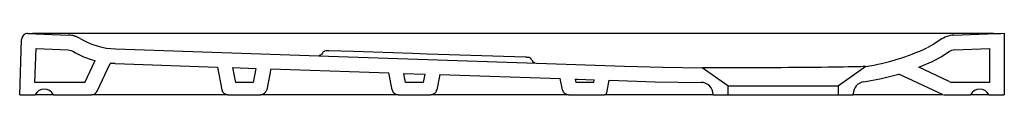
# Model space of a CAD drawing. Header units: millimetres. Extents: x 4595.739 to 4596.541, y 3480.593 to 3480.643.
import ezdxf

# ---------------------------------------------------------------- set-up
doc = ezdxf.new("R2010")
doc.units = ezdxf.units.MM
doc.layers.add('SANINDUSA', color=3, linetype='Continuous')

msp = doc.modelspace()

# ---------------------------------------------------------------- linework, layer by layer
at = {"layer": 'SANINDUSA'}
for p, q in [((4595.73905, 3480.59296), (4595.74062, 3480.63795)), ((4595.7458, 3480.64277), (4595.7789, 3480.64153)), ((4596.5321, 3480.64277), (4595.74949, 3480.64277)), ((4596.49978, 3480.64142), (4596.54079, 3480.64296)), ((4596.54079, 3480.64296), (4596.54079, 3480.59296)), ((4595.75141, 3480.60296), (4595.75237, 3480.63052)), ((4595.75237, 3480.63052), (4595.77845, 3480.62954)), ((4596.50023, 3480.62943), (4596.52879, 3480.6305)), ((4596.52879, 3480.6305), (4596.52879, 3480.60296)), ((4595.79222, 3480.60296), (4595.80048, 3480.62069)), ((4596.47123, 3480.61532), (4596.48283, 3480.62024)), ((4595.80214, 3480.59585), (4595.81271, 3480.6185)), ((4595.81678, 3480.61825), (4595.81271, 3480.6185)), ((4595.81678, 3480.61825), (4595.90002, 3480.61545)), ((4595.90002, 3480.61545), (4595.90361, 3480.59701)), ((4595.91233, 3480.61504), (4595.93134, 3480.6144)), ((4595.91233, 3480.61504), (4595.91468, 3480.60296)), ((4595.93134, 3480.6144), (4595.92911, 3480.60296)), ((4595.94348, 3480.61399), (4595.94018, 3480.59701)), ((4595.94348, 3480.61399), (4596.03953, 3480.61077)), ((4596.31579, 3480.60027), (4596.2948, 3480.61497)), ((4596.42812, 3480.6159), (4596.40579, 3480.60027)), ((4596.49587, 3480.60384), (4596.47123, 3480.61532)), ((4596.04221, 3480.59701), (4596.03953, 3480.61077)), ((4596.05184, 3480.61036), (4596.06904, 3480.60978)), ((4596.05328, 3480.60296), (4596.05184, 3480.61036)), ((4596.06904, 3480.60978), (4596.06771, 3480.60296)), ((4596.08118, 3480.60937), (4596.07878, 3480.59701)), ((4596.08118, 3480.60937), (4596.17925, 3480.60608)), ((4596.18101, 3480.59701), (4596.17925, 3480.60608)), ((4596.19208, 3480.60296), (4596.19155, 3480.60567)), ((4596.20651, 3480.60296), (4596.20694, 3480.60515)), ((4596.21711, 3480.59458), (4596.21908, 3480.60474)), ((4596.49039, 3480.59315), (4596.45495, 3480.60968)), ((4596.49587, 3480.60384), (4596.49774, 3480.60296)), ((4595.79222, 3480.60296), (4595.75141, 3480.60296)), ((4595.92911, 3480.60296), (4595.91468, 3480.60296)), ((4596.06771, 3480.60296), (4596.05328, 3480.60296)), ((4596.20651, 3480.60296), (4596.19208, 3480.60296)), ((4596.31579, 3480.60027), (4596.40579, 3480.60027)), ((4596.31579, 3480.60027), (4596.31579, 3480.59296)), ((4596.40579, 3480.59296), (4596.40579, 3480.60027)), ((4596.52879, 3480.60296), (4596.49774, 3480.60296)), ((4595.73905, 3480.59296), (4595.75155, 3480.59296)), ((4595.76655, 3480.59296), (4595.75155, 3480.59296)), ((4595.76655, 3480.59296), (4595.79761, 3480.59296)), ((4595.82297, 3480.59296), (4595.79761, 3480.59296)), ((4595.88398, 3480.59296), (4595.82297, 3480.59296)), ((4595.90852, 3480.59296), (4595.88398, 3480.59296)), ((4595.90852, 3480.59296), (4595.93527, 3480.59296)), ((4595.95981, 3480.59296), (4595.93527, 3480.59296)), ((4596.02258, 3480.59296), (4595.95981, 3480.59296)), ((4596.04712, 3480.59296), (4596.02258, 3480.59296)), ((4596.04712, 3480.59296), (4596.07387, 3480.59296)), ((4596.09841, 3480.59296), (4596.07387, 3480.59296)), ((4596.16138, 3480.59296), (4596.09841, 3480.59296)), ((4596.18592, 3480.59296), (4596.16138, 3480.59296)), ((4596.18592, 3480.59296), (4596.21515, 3480.59296)), ((4596.22202, 3480.59296), (4596.21515, 3480.59296)), ((4596.24257, 3480.59296), (4596.22202, 3480.59296)), ((4596.24386, 3480.59296), (4596.24257, 3480.59296)), ((4596.30378, 3480.59296), (4596.24386, 3480.59296)), ((4596.30379, 3480.59296), (4596.31579, 3480.59296)), ((4596.31579, 3480.59296), (4596.40579, 3480.59296)), ((4596.40579, 3480.59296), (4596.41779, 3480.59296)), ((4596.41779, 3480.59296), (4596.41779, 3480.59364)), ((4596.44753, 3480.59296), (4596.41779, 3480.59296)), ((4596.49084, 3480.59296), (4596.44753, 3480.59296)), ((4596.49124, 3480.59296), (4596.51329, 3480.59296)), ((4596.52829, 3480.59296), (4596.51329, 3480.59296)), ((4596.52829, 3480.59296), (4596.54079, 3480.59296))]:
    msp.add_line(p, q, dxfattribs=at)
for points in [[(4596.48863, 3480.63751), (4596.48344, 3480.63407), (4596.47785, 3480.63116)], [(4595.77845, 3480.62954), (4595.78108, 3480.62899), (4595.78225, 3480.62841)], [(4595.78246, 3480.62829), (4595.7825, 3480.62826), (4595.78264, 3480.62818)], [(4595.81719, 3480.63025), (4595.99063, 3480.62442), (4596.16808, 3480.61846), (4596.23142, 3480.61633), (4596.2631, 3480.61541), (4596.2948, 3480.61497)], [(4595.99083, 3480.62869), (4595.99005, 3480.62871), (4595.98936, 3480.62873), (4595.98935, 3480.62873)], [(4596.15083, 3480.62342), (4596.0708, 3480.62609), (4596.0588, 3480.62649), (4596.01083, 3480.62804), (4595.99083, 3480.62869)], [(4596.49577, 3480.62787), (4596.48953, 3480.62374), (4596.48283, 3480.62024)], [(4596.49528, 3480.62751), (4596.49529, 3480.62751), (4596.4953, 3480.62752), (4596.4953, 3480.62752), (4596.49529, 3480.62751), (4596.49542, 3480.62761), (4596.49555, 3480.62771)], [(4595.98558, 3480.62686), (4595.98554, 3480.62671), (4595.98513, 3480.62605), (4595.98466, 3480.62558), (4595.98416, 3480.62526), (4595.9837, 3480.62507), (4595.98333, 3480.62498), (4595.98314, 3480.62495), (4595.98304, 3480.62494), (4595.98297, 3480.62494), (4595.98293, 3480.62493), (4595.98294, 3480.62493)], [(4596.15163, 3480.62339), (4596.1516, 3480.62339), (4596.15083, 3480.62342)], [(4596.15591, 3480.62123), (4596.15587, 3480.6214), (4596.1555, 3480.62207), (4596.15505, 3480.62257), (4596.15458, 3480.62291), (4596.15414, 3480.62312), (4596.15376, 3480.62324), (4596.15349, 3480.62329), (4596.15338, 3480.6233), (4596.15329, 3480.62331), (4596.15316, 3480.62332), (4596.15272, 3480.62334), (4596.15208, 3480.62337), (4596.15163, 3480.62339)], [(4596.42812, 3480.6159), (4596.42785, 3480.61589), (4596.42703, 3480.61586), (4596.42584, 3480.61582), (4596.42424, 3480.61577), (4596.42218, 3480.61571), (4596.41971, 3480.61565), (4596.41684, 3480.61559), (4596.41361, 3480.61552), (4596.40993, 3480.61545), (4596.4059, 3480.61539), (4596.4016, 3480.61533), (4596.39703, 3480.61527), (4596.39206, 3480.61521), (4596.38687, 3480.61515), (4596.38165, 3480.6151), (4596.37628, 3480.61505), (4596.37066, 3480.61501), (4596.36497, 3480.61498), (4596.35933, 3480.61497), (4596.35369, 3480.61495), (4596.34794, 3480.61494), (4596.34229, 3480.61493), (4596.33707, 3480.61492), (4596.33201, 3480.61492), (4596.32701, 3480.61492), (4596.32226, 3480.61492), (4596.31792, 3480.61492), (4596.31387, 3480.61492), (4596.31005, 3480.61493), (4596.30661, 3480.61493), (4596.30365, 3480.61494), (4596.30109, 3480.61495), (4596.2989, 3480.61496), (4596.29716, 3480.61497), (4596.2954, 3480.61497), (4596.2948, 3480.61497)], [(4596.19155, 3480.60567), (4596.19339, 3480.60561), (4596.20694, 3480.60515)], [(4596.21908, 3480.60474), (4596.25645, 3480.60354), (4596.29384, 3480.60298)], [(4596.42649, 3480.60355), (4596.4408, 3480.60603), (4596.45495, 3480.60968)]]:
    msp.add_lwpolyline(points, dxfattribs=at)
for centre, radius, start, end in [((4595.74562, 3480.6378), 0.005, 89.06666, 177.99656), ((4595.74562, 3480.63777), 0.005, 87.85241, 178), ((4595.74947, 3480.89015), 0.24738, 269.12738, 270.00564), ((4595.77815, 3480.62154), 0.02, 59.13256, 87.85223), ((4595.77815, 3480.62154), 0.02, 59.70578, 87.85241), ((4595.8192, 3480.69022), 0.06001, 239.13491, 268.07859), ((4596.50053, 3480.62143), 0.02, 92.14759, 126.48306), ((4596.53281, 3480.80156), 0.15879, 269.74216, 271.87734), ((4595.81919, 3480.69021), 0.072, 239.13241, 254.93589), ((4595.98869, 3480.6254), 0.0034, 78.7233, 154.73502), ((4596.3983, 3480.80172), 0.18819, 279.11733, 295.00357), ((4596.50053, 3480.62143), 0.008, 92.14759, 126.48306), ((4596.15874, 3480.62203), 0.00289, 195.76632, 262.9373), ((4596.42779, 3480.59364), 0.01, 97.47597, 179.99995), ((4595.75905, 3480.58896), 0.0085, 28.07249, 151.92751), ((4595.79761, 3480.59796), 0.005, 270, 335), ((4595.90852, 3480.59796), 0.005, 191, 270), ((4595.93527, 3480.59796), 0.005, 270, 349), ((4596.04712, 3480.59796), 0.005, 191, 270), ((4596.07387, 3480.59796), 0.005, 270, 349), ((4596.18592, 3480.59796), 0.005, 191, 270), ((4596.29379, 3480.59298), 0.01, 0.00002, 89.72987), ((4596.52079, 3480.58896), 0.0085, 28.07249, 151.92751), ((4596.21515, 3480.59496), 0.002, 270, 349)]:
    msp.add_arc(centre, radius, start, end, dxfattribs=at)

doc.saveas('drawing.dxf')
